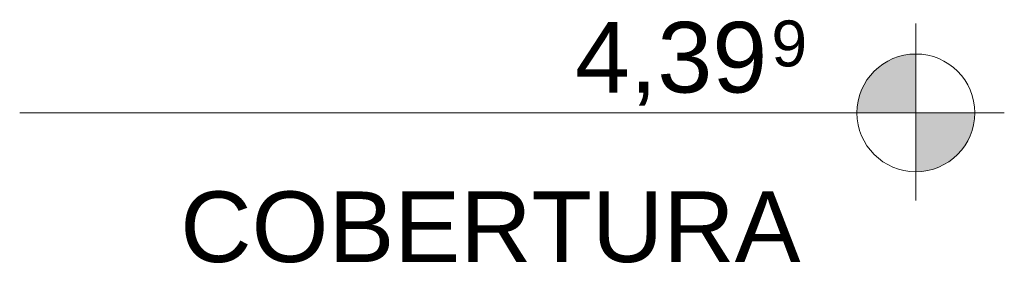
# Model space of a CAD drawing. Header units: millimetres. Extents: x -32483 to 50325, y -2166 to 8528.
# Tile 8 of 15: x 5022 to 7110, y 5009 to 5527. Entities that reach past the tile are written whole.
import ezdxf

# ---------------------------------------------------------------- set-up
doc = ezdxf.new("R2010")
doc.units = ezdxf.units.MM
doc.layers.add('A-FLOR-LEVL', color=51, linetype='Continuous', lineweight=9)
doc.styles.add('Arial', font='arial.ttf', dxfattribs={"height": 150})
doc.styles.add('Arial_1', font='arial.ttf', dxfattribs={"height": 97.483633})

# ---------------------------------------------------------------- blocks, each defined once
blk = doc.blocks.new('Level - M_Level Head ABNT-2835562-CORTE A - CORTE DE IMPLANTAÇÃO')
at = {"layer": 'A-FLOR-LEVL'}
h = blk.add_hatch(color=256, dxfattribs=at)
edge = h.paths.add_edge_path(flags=0)
edge.add_line((6922, 1030), (6797, 1030))
edge.add_arc((6922, 1030), 125, 90, 180, ccw=False)
edge.add_line((6922, 1155), (6922, 1030))
h = blk.add_hatch(color=256, dxfattribs=at)
edge = h.paths.add_edge_path(flags=0)
edge.add_arc((6922, 1030), 125, -90, 0, ccw=False)
edge.add_line((6922, 905), (6922, 1030))
edge.add_line((6922, 1030), (7047, 1030))
for p, q in [((6922, 1219.5), (6922, 844)), ((6922, 1030), (6922, 1155)), ((6728.8, 1030), (7109.6, 1030)), ((6797, 1030), (6922, 1030)), ((7047, 1030), (6922, 1030)), ((6922, 1030), (6922, 905))]:
    blk.add_line(p, q, dxfattribs=at)
blk.add_circle((6922, 1030), 125, dxfattribs=at)
for start, end in [(90, 180), (270, 0)]:
    blk.add_arc((6922, 1030), 125, start, end, dxfattribs=at)

msp = doc.modelspace()

# ---------------------------------------------------------------- linework, layer by layer
at = {"layer": 'A-FLOR-LEVL'}
msp.add_line((6922, 5328.7), (5021.5, 5328.7), dxfattribs=at)

# ---------------------------------------------------------------- block references
msp.add_blockref('Level - M_Level Head ABNT-2835562-CORTE A - CORTE DE IMPLANTAÇÃO', (0, 4298.7), dxfattribs=at)

# ---------------------------------------------------------------- texts
at = {"layer": 'A-FLOR-LEVL', "attachment_point": 1}
for s, insert, char_height, width, style in [('4,39', (6199, 5521.9), 150, 505.063, 'Arial'), ('9', (6615.7, 5524.9), 97.5, 96.202, 'Arial_1'), ('COBERTURA', (5362, 5161.9), 150, 1615.4, 'Arial')]:
    msp.add_mtext(s, dxfattribs=dict(at, insert=insert, char_height=char_height, width=width, style=style))

doc.saveas('drawing.dxf')
